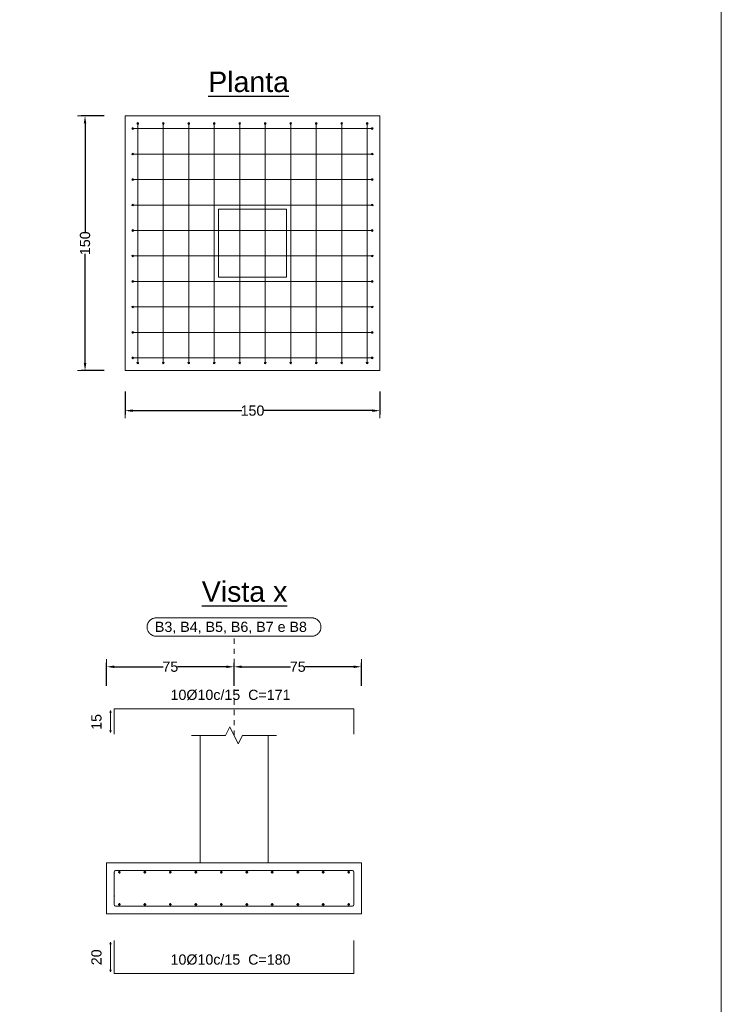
# Model space of a CAD drawing. Header units: millimetres. Extents: x 83 to 471, y -739 to 93.
# Tile 142 of 179: x 181 to 195, y -141 to -122. Entities that reach past the tile are written whole.
import ezdxf

# ---------------------------------------------------------------- set-up
doc = ezdxf.new("R2010")
doc.units = ezdxf.units.MM
doc.linetypes.add('CYPE_PUNTO', pattern=[0.075, 0, -0.075])
for name, color, linetype, lineweight in [('FUN_COTAS', 7, 'Continuous', 0), ('FUN_DES_ARMADURAS', 7, 'Continuous', 0), ('FUN_GEOMETRIA', 7, 'Continuous', 0), ('FUN_TXT_ARMADURAS', 7, 'Continuous', 0), ('PECA_COMPLETA', 7, 'Continuous', 0)]:
    doc.layers.add(name, color=color, linetype=linetype, lineweight=lineweight)
doc.styles.add('Arial', font='arial.ttf')
doc.dimstyles.new('cype_arrow', dxfattribs={"dimtxt": 0.2, "dimasz": 0.15, "dimexe": 0.075, "dimexo": 0.075, "dimgap": 0, "dimtad": 0, "dimdec": 4, "dimzin": 0, "dimdsep": 46, "dimtxsty": 'Arial', "dimcen": 0.09, "dimadec": 0, "dimazin": 0, "dimtfac": 1, "dimtdec": 4, "dimtofl": 0, "dimtmove": 2, "dimatfit": 3, "dimfxl": 1, "dimtolj": 1, "dimtzin": 0, "dimarcsym": 0})

# ---------------------------------------------------------------- blocks, each defined once
blk = doc.blocks.new('*D762')
at = {"layer": 'Defpoints', "color": 0}
for p in [(184.958, -134.617), (182.458, -135.067), (184.958, -135.067)]:
    blk.add_point(p, dxfattribs=at)
at = {"layer": 'FUN_COTAS', "color": 0, "lineweight": -2}
for p, q in [((182.458, -134.992), (182.458, -134.542)), ((182.608, -134.617), (183.565, -134.617)), ((184.808, -134.617), (183.851, -134.617)), ((184.958, -134.992), (184.958, -134.542))]:
    blk.add_line(p, q, dxfattribs=at)
at = {"layer": 'FUN_COTAS', "color": 0}
for points in [[(182.608, -134.592), (182.608, -134.642), (182.458, -134.617)], [(184.808, -134.642), (184.808, -134.592), (184.958, -134.617)]]:
    blk.add_solid(points, dxfattribs=at)
at = {"layer": 'FUN_COTAS', "color": 0, "insert": (183.708, -134.617), "char_height": 0.2, "attachment_point": 5, "style": 'Arial'}
blk.add_mtext('\\A1;75', dxfattribs=at)
blk = doc.blocks.new('*D763')
at = {"layer": 'Defpoints', "color": 0}
for p in [(187.458, -134.617), (184.958, -135.067), (187.458, -135.067)]:
    blk.add_point(p, dxfattribs=at)
at = {"layer": 'FUN_COTAS', "color": 0, "lineweight": -2}
for p, q in [((184.958, -134.992), (184.958, -134.542)), ((185.108, -134.617), (186.065, -134.617)), ((187.308, -134.617), (186.351, -134.617)), ((187.458, -134.992), (187.458, -134.542))]:
    blk.add_line(p, q, dxfattribs=at)
at = {"layer": 'FUN_COTAS', "color": 0}
for points in [[(185.108, -134.592), (185.108, -134.642), (184.958, -134.617)], [(187.308, -134.642), (187.308, -134.592), (187.458, -134.617)]]:
    blk.add_solid(points, dxfattribs=at)
at = {"layer": 'FUN_COTAS', "color": 0, "insert": (186.208, -134.617), "char_height": 0.2, "attachment_point": 5, "style": 'Arial'}
blk.add_mtext('\\A1;75', dxfattribs=at)
blk = doc.blocks.new('*D767')
at = {"layer": 'Defpoints', "color": 0}
for p in [(182.82, -129.142), (187.82, -129.142), (187.82, -129.592)]:
    blk.add_point(p, dxfattribs=at)
at = {"layer": 'FUN_COTAS', "color": 0, "lineweight": -2}
for p, q in [((182.82, -129.217), (182.82, -129.667)), ((187.82, -129.217), (187.82, -129.667)), ((182.97, -129.592), (185.108, -129.592)), ((187.67, -129.592), (185.531, -129.592))]:
    blk.add_line(p, q, dxfattribs=at)
at = {"layer": 'FUN_COTAS', "color": 0}
for points in [[(182.97, -129.567), (182.97, -129.617), (182.82, -129.592)], [(187.67, -129.617), (187.67, -129.567), (187.82, -129.592)]]:
    blk.add_solid(points, dxfattribs=at)
at = {"layer": 'FUN_COTAS', "color": 0, "insert": (185.32, -129.592), "char_height": 0.2, "attachment_point": 5, "style": 'Arial'}
blk.add_mtext('\\A1;150', dxfattribs=at)
blk = doc.blocks.new('*D768')
at = {"layer": 'Defpoints', "color": 0}
for p in [(182.035, -123.807), (182.485, -123.807), (182.485, -128.807)]:
    blk.add_point(p, dxfattribs=at)
at = {"layer": 'FUN_COTAS', "color": 0, "lineweight": -2}
for p, q in [((182.41, -123.807), (181.96, -123.807)), ((182.035, -123.957), (182.035, -126.096)), ((182.035, -128.657), (182.035, -126.518)), ((182.41, -128.807), (181.96, -128.807))]:
    blk.add_line(p, q, dxfattribs=at)
at = {"layer": 'FUN_COTAS', "color": 0}
for points in [[(182.06, -123.957), (182.01, -123.957), (182.035, -123.807)], [(182.01, -128.657), (182.06, -128.657), (182.035, -128.807)]]:
    blk.add_solid(points, dxfattribs=at)
at = {"layer": 'FUN_COTAS', "color": 0, "insert": (182.035, -126.307), "char_height": 0.2, "attachment_point": 5, "rotation": 90, "style": 'Arial'}
blk.add_mtext('\\A1;150', dxfattribs=at)

msp = doc.modelspace()

# ---------------------------------------------------------------- hatches: boundary and pattern name
at = {"layer": 'FUN_DES_ARMADURAS'}
h = msp.add_hatch(color=256, dxfattribs=at)
edge = h.paths.add_edge_path(flags=0)
edge.add_arc((183.06968, -123.95675), 0.00267, 0, 360)
h = msp.add_hatch(color=256, dxfattribs=at)
edge = h.paths.add_edge_path(flags=0)
edge.add_arc((183.06968, -123.95675), 0.00267, 0, 360)
h = msp.add_hatch(color=256, dxfattribs=at)
edge = h.paths.add_edge_path(flags=0)
edge.add_arc((183.56968, -123.95675), 0.00267, 0, 360)
h = msp.add_hatch(color=256, dxfattribs=at)
edge = h.paths.add_edge_path(flags=0)
edge.add_arc((183.56968, -123.95675), 0.00267, 0, 360)
h = msp.add_hatch(color=256, dxfattribs=at)
edge = h.paths.add_edge_path(flags=0)
edge.add_arc((184.06968, -123.95675), 0.00267, 0, 360)
h = msp.add_hatch(color=256, dxfattribs=at)
edge = h.paths.add_edge_path(flags=0)
edge.add_arc((184.06968, -123.95675), 0.00267, 0, 360)
h = msp.add_hatch(color=256, dxfattribs=at)
edge = h.paths.add_edge_path(flags=0)
edge.add_arc((184.56968, -123.95675), 0.00267, 0, 360)
h = msp.add_hatch(color=256, dxfattribs=at)
edge = h.paths.add_edge_path(flags=0)
edge.add_arc((184.56968, -123.95675), 0.00267, 0, 360)
h = msp.add_hatch(color=256, dxfattribs=at)
edge = h.paths.add_edge_path(flags=0)
edge.add_arc((185.06968, -123.95675), 0.00267, 0, 360)
h = msp.add_hatch(color=256, dxfattribs=at)
edge = h.paths.add_edge_path(flags=0)
edge.add_arc((185.06968, -123.95675), 0.00267, 0, 360)
h = msp.add_hatch(color=256, dxfattribs=at)
edge = h.paths.add_edge_path(flags=0)
edge.add_arc((185.56968, -123.95675), 0.00267, 0, 360)
h = msp.add_hatch(color=256, dxfattribs=at)
edge = h.paths.add_edge_path(flags=0)
edge.add_arc((185.56968, -123.95675), 0.00267, 0, 360)
h = msp.add_hatch(color=256, dxfattribs=at)
edge = h.paths.add_edge_path(flags=0)
edge.add_arc((186.06968, -123.95675), 0.00267, 0, 360)
h = msp.add_hatch(color=256, dxfattribs=at)
edge = h.paths.add_edge_path(flags=0)
edge.add_arc((186.06968, -123.95675), 0.00267, 0, 360)
h = msp.add_hatch(color=256, dxfattribs=at)
edge = h.paths.add_edge_path(flags=0)
edge.add_arc((186.56968, -123.95675), 0.00267, 0, 360)
h = msp.add_hatch(color=256, dxfattribs=at)
edge = h.paths.add_edge_path(flags=0)
edge.add_arc((186.56968, -123.95675), 0.00267, 0, 360)
h = msp.add_hatch(color=256, dxfattribs=at)
edge = h.paths.add_edge_path(flags=0)
edge.add_arc((187.06968, -123.95675), 0.00267, 0, 360)
h = msp.add_hatch(color=256, dxfattribs=at)
edge = h.paths.add_edge_path(flags=0)
edge.add_arc((187.06968, -123.95675), 0.00267, 0, 360)
h = msp.add_hatch(color=256, dxfattribs=at)
edge = h.paths.add_edge_path(flags=0)
edge.add_arc((187.56968, -123.95675), 0.00267, 0, 360)
h = msp.add_hatch(color=256, dxfattribs=at)
edge = h.paths.add_edge_path(flags=0)
edge.add_arc((187.56968, -123.95675), 0.00267, 0, 360)
h = msp.add_hatch(color=256, dxfattribs=at)
edge = h.paths.add_edge_path(flags=0)
edge.add_arc((182.96968, -124.05675), 0.00267, 0, 360)
h = msp.add_hatch(color=256, dxfattribs=at)
edge = h.paths.add_edge_path(flags=0)
edge.add_arc((182.96968, -124.05675), 0.00267, 0, 360)
h = msp.add_hatch(color=256, dxfattribs=at)
edge = h.paths.add_edge_path(flags=0)
edge.add_arc((187.66968, -124.05675), 0.00267, 0, 360)
h = msp.add_hatch(color=256, dxfattribs=at)
edge = h.paths.add_edge_path(flags=0)
edge.add_arc((187.66968, -124.05675), 0.00267, 0, 360)
h = msp.add_hatch(color=256, dxfattribs=at)
edge = h.paths.add_edge_path(flags=0)
edge.add_arc((182.96968, -124.55675), 0.00267, 0, 360)
h = msp.add_hatch(color=256, dxfattribs=at)
edge = h.paths.add_edge_path(flags=0)
edge.add_arc((182.96968, -124.55675), 0.00267, 0, 360)
h = msp.add_hatch(color=256, dxfattribs=at)
edge = h.paths.add_edge_path(flags=0)
edge.add_arc((187.66968, -124.55675), 0.00267, 0, 360)
h = msp.add_hatch(color=256, dxfattribs=at)
edge = h.paths.add_edge_path(flags=0)
edge.add_arc((187.66968, -124.55675), 0.00267, 0, 360)
h = msp.add_hatch(color=256, dxfattribs=at)
edge = h.paths.add_edge_path(flags=0)
edge.add_arc((182.96968, -125.05675), 0.00267, 0, 360)
h = msp.add_hatch(color=256, dxfattribs=at)
edge = h.paths.add_edge_path(flags=0)
edge.add_arc((182.96968, -125.05675), 0.00267, 0, 360)
h = msp.add_hatch(color=256, dxfattribs=at)
edge = h.paths.add_edge_path(flags=0)
edge.add_arc((187.66968, -125.05675), 0.00267, 0, 360)
h = msp.add_hatch(color=256, dxfattribs=at)
edge = h.paths.add_edge_path(flags=0)
edge.add_arc((187.66968, -125.05675), 0.00267, 0, 360)
h = msp.add_hatch(color=256, dxfattribs=at)
edge = h.paths.add_edge_path(flags=0)
edge.add_arc((182.96968, -125.55675), 0.00267, 0, 360)
h = msp.add_hatch(color=256, dxfattribs=at)
edge = h.paths.add_edge_path(flags=0)
edge.add_arc((182.96968, -125.55675), 0.00267, 0, 360)
h = msp.add_hatch(color=256, dxfattribs=at)
edge = h.paths.add_edge_path(flags=0)
edge.add_arc((187.66968, -125.55675), 0.00267, 0, 360)
h = msp.add_hatch(color=256, dxfattribs=at)
edge = h.paths.add_edge_path(flags=0)
edge.add_arc((187.66968, -125.55675), 0.00267, 0, 360)
h = msp.add_hatch(color=256, dxfattribs=at)
edge = h.paths.add_edge_path(flags=0)
edge.add_arc((182.96968, -126.05675), 0.00267, 0, 360)
h = msp.add_hatch(color=256, dxfattribs=at)
edge = h.paths.add_edge_path(flags=0)
edge.add_arc((182.96968, -126.05675), 0.00267, 0, 360)
h = msp.add_hatch(color=256, dxfattribs=at)
edge = h.paths.add_edge_path(flags=0)
edge.add_arc((187.66968, -126.05675), 0.00267, 0, 360)
h = msp.add_hatch(color=256, dxfattribs=at)
edge = h.paths.add_edge_path(flags=0)
edge.add_arc((187.66968, -126.05675), 0.00267, 0, 360)
h = msp.add_hatch(color=256, dxfattribs=at)
edge = h.paths.add_edge_path(flags=0)
edge.add_arc((182.96968, -126.55675), 0.00267, 0, 360)
h = msp.add_hatch(color=256, dxfattribs=at)
edge = h.paths.add_edge_path(flags=0)
edge.add_arc((182.96968, -126.55675), 0.00267, 0, 360)
h = msp.add_hatch(color=256, dxfattribs=at)
edge = h.paths.add_edge_path(flags=0)
edge.add_arc((187.66968, -126.55675), 0.00267, 0, 360)
h = msp.add_hatch(color=256, dxfattribs=at)
edge = h.paths.add_edge_path(flags=0)
edge.add_arc((187.66968, -126.55675), 0.00267, 0, 360)
h = msp.add_hatch(color=256, dxfattribs=at)
edge = h.paths.add_edge_path(flags=0)
edge.add_arc((182.96968, -127.05675), 0.00267, 0, 360)
h = msp.add_hatch(color=256, dxfattribs=at)
edge = h.paths.add_edge_path(flags=0)
edge.add_arc((182.96968, -127.05675), 0.00267, 0, 360)
h = msp.add_hatch(color=256, dxfattribs=at)
edge = h.paths.add_edge_path(flags=0)
edge.add_arc((187.66968, -127.05675), 0.00267, 0, 360)
h = msp.add_hatch(color=256, dxfattribs=at)
edge = h.paths.add_edge_path(flags=0)
edge.add_arc((187.66968, -127.05675), 0.00267, 0, 360)
h = msp.add_hatch(color=256, dxfattribs=at)
edge = h.paths.add_edge_path(flags=0)
edge.add_arc((182.96968, -127.55675), 0.00267, 0, 360)
h = msp.add_hatch(color=256, dxfattribs=at)
edge = h.paths.add_edge_path(flags=0)
edge.add_arc((182.96968, -127.55675), 0.00267, 0, 360)
h = msp.add_hatch(color=256, dxfattribs=at)
edge = h.paths.add_edge_path(flags=0)
edge.add_arc((187.66968, -127.55675), 0.00267, 0, 360)
h = msp.add_hatch(color=256, dxfattribs=at)
edge = h.paths.add_edge_path(flags=0)
edge.add_arc((187.66968, -127.55675), 0.00267, 0, 360)
h = msp.add_hatch(color=256, dxfattribs=at)
edge = h.paths.add_edge_path(flags=0)
edge.add_arc((182.96968, -128.05675), 0.00267, 0, 360)
h = msp.add_hatch(color=256, dxfattribs=at)
edge = h.paths.add_edge_path(flags=0)
edge.add_arc((182.96968, -128.05675), 0.00267, 0, 360)
h = msp.add_hatch(color=256, dxfattribs=at)
edge = h.paths.add_edge_path(flags=0)
edge.add_arc((187.66968, -128.05675), 0.00267, 0, 360)
h = msp.add_hatch(color=256, dxfattribs=at)
edge = h.paths.add_edge_path(flags=0)
edge.add_arc((187.66968, -128.05675), 0.00267, 0, 360)
h = msp.add_hatch(color=256, dxfattribs=at)
edge = h.paths.add_edge_path(flags=0)
edge.add_arc((182.96968, -128.55675), 0.00267, 0, 360)
h = msp.add_hatch(color=256, dxfattribs=at)
edge = h.paths.add_edge_path(flags=0)
edge.add_arc((182.96968, -128.55675), 0.00267, 0, 360)
h = msp.add_hatch(color=256, dxfattribs=at)
edge = h.paths.add_edge_path(flags=0)
edge.add_arc((183.06968, -128.65675), 0.00267, 0, 360)
h = msp.add_hatch(color=256, dxfattribs=at)
edge = h.paths.add_edge_path(flags=0)
edge.add_arc((183.06968, -128.65675), 0.00267, 0, 360)
h = msp.add_hatch(color=256, dxfattribs=at)
edge = h.paths.add_edge_path(flags=0)
edge.add_arc((183.56968, -128.65675), 0.00267, 0, 360)
h = msp.add_hatch(color=256, dxfattribs=at)
edge = h.paths.add_edge_path(flags=0)
edge.add_arc((183.56968, -128.65675), 0.00267, 0, 360)
h = msp.add_hatch(color=256, dxfattribs=at)
edge = h.paths.add_edge_path(flags=0)
edge.add_arc((184.06968, -128.65675), 0.00267, 0, 360)
h = msp.add_hatch(color=256, dxfattribs=at)
edge = h.paths.add_edge_path(flags=0)
edge.add_arc((184.06968, -128.65675), 0.00267, 0, 360)
h = msp.add_hatch(color=256, dxfattribs=at)
edge = h.paths.add_edge_path(flags=0)
edge.add_arc((184.56968, -128.65675), 0.00267, 0, 360)
h = msp.add_hatch(color=256, dxfattribs=at)
edge = h.paths.add_edge_path(flags=0)
edge.add_arc((184.56968, -128.65675), 0.00267, 0, 360)
h = msp.add_hatch(color=256, dxfattribs=at)
edge = h.paths.add_edge_path(flags=0)
edge.add_arc((185.06968, -128.65675), 0.00267, 0, 360)
h = msp.add_hatch(color=256, dxfattribs=at)
edge = h.paths.add_edge_path(flags=0)
edge.add_arc((185.06968, -128.65675), 0.00267, 0, 360)
h = msp.add_hatch(color=256, dxfattribs=at)
edge = h.paths.add_edge_path(flags=0)
edge.add_arc((185.56968, -128.65675), 0.00267, 0, 360)
h = msp.add_hatch(color=256, dxfattribs=at)
edge = h.paths.add_edge_path(flags=0)
edge.add_arc((185.56968, -128.65675), 0.00267, 0, 360)
h = msp.add_hatch(color=256, dxfattribs=at)
edge = h.paths.add_edge_path(flags=0)
edge.add_arc((186.06968, -128.65675), 0.00267, 0, 360)
h = msp.add_hatch(color=256, dxfattribs=at)
edge = h.paths.add_edge_path(flags=0)
edge.add_arc((186.06968, -128.65675), 0.00267, 0, 360)
h = msp.add_hatch(color=256, dxfattribs=at)
edge = h.paths.add_edge_path(flags=0)
edge.add_arc((186.56968, -128.65675), 0.00267, 0, 360)
h = msp.add_hatch(color=256, dxfattribs=at)
edge = h.paths.add_edge_path(flags=0)
edge.add_arc((186.56968, -128.65675), 0.00267, 0, 360)
h = msp.add_hatch(color=256, dxfattribs=at)
edge = h.paths.add_edge_path(flags=0)
edge.add_arc((187.06968, -128.65675), 0.00267, 0, 360)
h = msp.add_hatch(color=256, dxfattribs=at)
edge = h.paths.add_edge_path(flags=0)
edge.add_arc((187.06968, -128.65675), 0.00267, 0, 360)
h = msp.add_hatch(color=256, dxfattribs=at)
edge = h.paths.add_edge_path(flags=0)
edge.add_arc((187.56968, -128.65675), 0.00267, 0, 360)
h = msp.add_hatch(color=256, dxfattribs=at)
edge = h.paths.add_edge_path(flags=0)
edge.add_arc((187.56968, -128.65675), 0.00267, 0, 360)
h = msp.add_hatch(color=256, dxfattribs=at)
edge = h.paths.add_edge_path(flags=0)
edge.add_arc((187.66968, -128.55675), 0.00267, 0, 360)
h = msp.add_hatch(color=256, dxfattribs=at)
edge = h.paths.add_edge_path(flags=0)
edge.add_arc((187.66968, -128.55675), 0.00267, 0, 360)
h = msp.add_hatch(color=256, dxfattribs=at)
edge = h.paths.add_edge_path(flags=0)
edge.add_arc((182.6079, -138.66416), 0.00267, 0, 360)
h = msp.add_hatch(color=256, dxfattribs=at)
edge = h.paths.add_edge_path(flags=0)
edge.add_arc((187.3079, -138.66416), 0.00267, 0, 360)
h = msp.add_hatch(color=256, dxfattribs=at)
edge = h.paths.add_edge_path(flags=0)
edge.add_arc((182.6079, -139.11416), 0.00267, 0, 360)
h = msp.add_hatch(color=256, dxfattribs=at)
edge = h.paths.add_edge_path(flags=0)
edge.add_arc((187.3079, -139.11416), 0.00267, 0, 360)

# ---------------------------------------------------------------- linework, layer by layer
at = {"layer": 'FUN_COTAS'}
for p, q in [((181.88468, -123.80675), (182.18468, -123.80675)), ((181.88468, -128.80675), (182.18468, -128.80675)), ((182.81968, -129.74175), (182.81968, -129.44175)), ((187.81968, -129.74175), (187.81968, -129.44175)), ((182.4579, -134.76749), (182.4579, -134.46749)), ((184.9579, -134.76749), (184.9579, -134.46749)), ((184.9579, -134.76749), (184.9579, -134.46749)), ((187.4579, -134.76749), (187.4579, -134.46749))]:
    msp.add_line(p, q, dxfattribs=at)
at = {"layer": 'FUN_COTAS', "linetype": 'CYPE_PUNTO'}
msp.add_line((184.9579, -135.96416), (184.9579, -134.01749), dxfattribs=at)
at = {"layer": 'FUN_COTAS'}
msp.add_lwpolyline([(186.48417, -133.65749), (186.4962, -133.65789), (186.50816, -133.6591), (186.52003, -133.6611), (186.53173, -133.66389), (186.54322, -133.66745), (186.55444, -133.67178), (186.56535, -133.67684), (186.5759, -133.68262), (186.58604, -133.68909), (186.59573, -133.69623), (186.60491, -133.704), (186.61356, -133.71236), (186.62163, -133.72128), (186.62909, -133.73072), (186.63589, -133.74064), (186.64202, -133.75099), (186.64745, -133.76172), (186.65215, -133.7728), (186.65609, -133.78416), (186.65927, -133.79577), (186.66167, -133.80755), (186.66327, -133.81948), (186.66407, -133.83148), (186.66407, -133.84351), (186.66327, -133.85551), (186.66167, -133.86743), (186.65927, -133.87922), (186.65609, -133.89082), (186.65215, -133.90219), (186.64745, -133.91326), (186.64202, -133.924), (186.63589, -133.93435), (186.62909, -133.94427), (186.62163, -133.95371), (186.61356, -133.96263), (186.60491, -133.97099), (186.59573, -133.97876), (186.58604, -133.98589), (186.5759, -133.99237), (186.56535, -133.99815), (186.55444, -134.00321), (186.54322, -134.00753), (186.53173, -134.0111), (186.52003, -134.01389), (186.50816, -134.01589), (186.4962, -134.01709), (186.48417, -134.01749), (183.43163, -134.01749), (183.41961, -134.01709), (183.40764, -134.01589), (183.39578, -134.01389), (183.38408, -134.0111), (183.37259, -134.00753), (183.36136, -134.00321), (183.35045, -133.99815), (183.3399, -133.99237), (183.32976, -133.98589), (183.32008, -133.97876), (183.31089, -133.97099), (183.30224, -133.96263), (183.29418, -133.95371), (183.28672, -133.94427), (183.27991, -133.93435), (183.27378, -133.924), (183.26836, -133.91326), (183.26366, -133.90219), (183.25971, -133.89082), (183.25654, -133.87922), (183.25414, -133.86743), (183.25254, -133.85551), (183.25173, -133.84351), (183.25173, -133.83148), (183.25254, -133.81948), (183.25414, -133.80755), (183.25654, -133.79577), (183.25971, -133.78416), (183.26366, -133.7728), (183.26836, -133.76172), (183.27378, -133.75099), (183.27991, -133.74064), (183.28672, -133.73072), (183.29418, -133.72128), (183.30224, -133.71236), (183.31089, -133.704), (183.32008, -133.69623), (183.32976, -133.68909), (183.3399, -133.68262), (183.35045, -133.67684), (183.36136, -133.67178), (183.37259, -133.66745), (183.38408, -133.66389), (183.39578, -133.6611), (183.40764, -133.6591), (183.41961, -133.65789), (183.43163, -133.65749), (186.48417, -133.65749)], close=True, dxfattribs=at)
at = {"layer": 'FUN_DES_ARMADURAS'}
for p, q in [((182.6829, -138.64749), (182.7329, -138.64749)), ((182.7079, -138.67249), (182.7079, -138.62249)), ((183.1829, -138.64749), (183.2329, -138.64749)), ((183.2079, -138.67249), (183.2079, -138.62249)), ((183.6829, -138.64749), (183.7329, -138.64749)), ((183.7079, -138.67249), (183.7079, -138.62249)), ((184.1829, -138.64749), (184.2329, -138.64749)), ((184.2079, -138.67249), (184.2079, -138.62249)), ((184.6829, -138.64749), (184.7329, -138.64749)), ((184.7079, -138.67249), (184.7079, -138.62249)), ((185.1829, -138.64749), (185.2329, -138.64749)), ((185.2079, -138.67249), (185.2079, -138.62249)), ((185.6829, -138.64749), (185.7329, -138.64749)), ((185.7079, -138.67249), (185.7079, -138.62249)), ((186.1829, -138.64749), (186.2329, -138.64749)), ((186.2079, -138.67249), (186.2079, -138.62249)), ((186.6829, -138.64749), (186.7329, -138.64749)), ((186.7079, -138.67249), (186.7079, -138.62249)), ((187.1829, -138.64749), (187.2329, -138.64749)), ((187.2079, -138.67249), (187.2079, -138.62249)), ((182.6829, -139.28083), (182.7329, -139.28083)), ((182.7079, -139.30583), (182.7079, -139.25583)), ((183.1829, -139.28083), (183.2329, -139.28083)), ((183.2079, -139.30583), (183.2079, -139.25583)), ((183.6829, -139.28083), (183.7329, -139.28083)), ((183.7079, -139.30583), (183.7079, -139.25583)), ((184.1829, -139.28083), (184.2329, -139.28083)), ((184.2079, -139.30583), (184.2079, -139.25583)), ((184.6829, -139.28083), (184.7329, -139.28083)), ((184.7079, -139.30583), (184.7079, -139.25583)), ((185.1829, -139.28083), (185.2329, -139.28083)), ((185.2079, -139.30583), (185.2079, -139.25583)), ((185.6829, -139.28083), (185.7329, -139.28083)), ((185.7079, -139.30583), (185.7079, -139.25583)), ((186.1829, -139.28083), (186.2329, -139.28083)), ((186.2079, -139.30583), (186.2079, -139.25583)), ((186.6829, -139.28083), (186.7329, -139.28083)), ((186.7079, -139.30583), (186.7079, -139.25583)), ((187.1829, -139.28083), (187.2329, -139.28083)), ((187.2079, -139.30583), (187.2079, -139.25583))]:
    msp.add_line(p, q, dxfattribs=at)
for points in [[(183.06968, -128.65675), (183.06968, -128.65311), (183.06968, -128.64317), (183.06968, -128.62959), (183.06968, -123.98392), (183.06968, -123.97034), (183.06968, -123.96039), (183.06968, -123.95675)], [(183.06968, -128.65675), (183.06968, -128.65311), (183.06968, -128.64317), (183.06968, -128.62959), (183.06968, -123.98392), (183.06968, -123.97034), (183.06968, -123.96039), (183.06968, -123.95675)], [(183.56968, -128.65675), (183.56968, -128.65311), (183.56968, -128.64317), (183.56968, -128.62959), (183.56968, -123.98392), (183.56968, -123.97034), (183.56968, -123.96039), (183.56968, -123.95675)], [(183.56968, -128.65675), (183.56968, -128.65311), (183.56968, -128.64317), (183.56968, -128.62959), (183.56968, -123.98392), (183.56968, -123.97034), (183.56968, -123.96039), (183.56968, -123.95675)], [(184.06968, -128.65675), (184.06968, -128.65311), (184.06968, -128.64317), (184.06968, -128.62959), (184.06968, -123.98392), (184.06968, -123.97034), (184.06968, -123.96039), (184.06968, -123.95675)], [(184.06968, -128.65675), (184.06968, -128.65311), (184.06968, -128.64317), (184.06968, -128.62959), (184.06968, -123.98392), (184.06968, -123.97034), (184.06968, -123.96039), (184.06968, -123.95675)], [(184.56968, -128.65675), (184.56968, -128.65311), (184.56968, -128.64317), (184.56968, -128.62959), (184.56968, -123.98392), (184.56968, -123.97034), (184.56968, -123.96039), (184.56968, -123.95675)], [(184.56968, -128.65675), (184.56968, -128.65311), (184.56968, -128.64317), (184.56968, -128.62959), (184.56968, -123.98392), (184.56968, -123.97034), (184.56968, -123.96039), (184.56968, -123.95675)], [(185.06968, -128.65675), (185.06968, -128.65311), (185.06968, -128.64317), (185.06968, -128.62959), (185.06968, -123.98392), (185.06968, -123.97034), (185.06968, -123.96039), (185.06968, -123.95675)], [(185.06968, -128.65675), (185.06968, -128.65311), (185.06968, -128.64317), (185.06968, -128.62959), (185.06968, -123.98392), (185.06968, -123.97034), (185.06968, -123.96039), (185.06968, -123.95675)], [(185.56968, -128.65675), (185.56968, -128.65311), (185.56968, -128.64317), (185.56968, -128.62959), (185.56968, -123.98392), (185.56968, -123.97034), (185.56968, -123.96039), (185.56968, -123.95675)], [(185.56968, -128.65675), (185.56968, -128.65311), (185.56968, -128.64317), (185.56968, -128.62959), (185.56968, -123.98392), (185.56968, -123.97034), (185.56968, -123.96039), (185.56968, -123.95675)], [(186.06968, -128.65675), (186.06968, -128.65311), (186.06968, -128.64317), (186.06968, -128.62959), (186.06968, -123.98392), (186.06968, -123.97034), (186.06968, -123.96039), (186.06968, -123.95675)], [(186.06968, -128.65675), (186.06968, -128.65311), (186.06968, -128.64317), (186.06968, -128.62959), (186.06968, -123.98392), (186.06968, -123.97034), (186.06968, -123.96039), (186.06968, -123.95675)], [(186.56968, -128.65675), (186.56968, -128.65311), (186.56968, -128.64317), (186.56968, -128.62959), (186.56968, -123.98392), (186.56968, -123.97034), (186.56968, -123.96039), (186.56968, -123.95675)], [(186.56968, -128.65675), (186.56968, -128.65311), (186.56968, -128.64317), (186.56968, -128.62959), (186.56968, -123.98392), (186.56968, -123.97034), (186.56968, -123.96039), (186.56968, -123.95675)], [(187.06968, -128.65675), (187.06968, -128.65311), (187.06968, -128.64317), (187.06968, -128.62959), (187.06968, -123.98392), (187.06968, -123.97034), (187.06968, -123.96039), (187.06968, -123.95675)], [(187.06968, -128.65675), (187.06968, -128.65311), (187.06968, -128.64317), (187.06968, -128.62959), (187.06968, -123.98392), (187.06968, -123.97034), (187.06968, -123.96039), (187.06968, -123.95675)], [(187.56968, -128.65675), (187.56968, -128.65311), (187.56968, -128.64317), (187.56968, -128.62959), (187.56968, -123.98392), (187.56968, -123.97034), (187.56968, -123.96039), (187.56968, -123.95675)], [(187.56968, -128.65675), (187.56968, -128.65311), (187.56968, -128.64317), (187.56968, -128.62959), (187.56968, -123.98392), (187.56968, -123.97034), (187.56968, -123.96039), (187.56968, -123.95675)], [(182.96968, -124.05675), (182.97332, -124.05675), (182.98326, -124.05675), (182.99685, -124.05675), (187.64251, -124.05675), (187.6561, -124.05675), (187.66604, -124.05675), (187.66968, -124.05675)], [(182.96968, -124.05675), (182.97332, -124.05675), (182.98326, -124.05675), (182.99685, -124.05675), (187.64251, -124.05675), (187.6561, -124.05675), (187.66604, -124.05675), (187.66968, -124.05675)], [(182.96968, -124.55675), (182.97332, -124.55675), (182.98326, -124.55675), (182.99685, -124.55675), (187.64251, -124.55675), (187.6561, -124.55675), (187.66604, -124.55675), (187.66968, -124.55675)], [(182.96968, -124.55675), (182.97332, -124.55675), (182.98326, -124.55675), (182.99685, -124.55675), (187.64251, -124.55675), (187.6561, -124.55675), (187.66604, -124.55675), (187.66968, -124.55675)], [(182.96968, -125.05675), (182.97332, -125.05675), (182.98326, -125.05675), (182.99685, -125.05675), (187.64251, -125.05675), (187.6561, -125.05675), (187.66604, -125.05675), (187.66968, -125.05675)], [(182.96968, -125.05675), (182.97332, -125.05675), (182.98326, -125.05675), (182.99685, -125.05675), (187.64251, -125.05675), (187.6561, -125.05675), (187.66604, -125.05675), (187.66968, -125.05675)], [(182.96968, -125.55675), (182.97332, -125.55675), (182.98326, -125.55675), (182.99685, -125.55675), (187.64251, -125.55675), (187.6561, -125.55675), (187.66604, -125.55675), (187.66968, -125.55675)], [(182.96968, -125.55675), (182.97332, -125.55675), (182.98326, -125.55675), (182.99685, -125.55675), (187.64251, -125.55675), (187.6561, -125.55675), (187.66604, -125.55675), (187.66968, -125.55675)], [(182.96968, -126.05675), (182.97332, -126.05675), (182.98326, -126.05675), (182.99685, -126.05675), (187.64251, -126.05675), (187.6561, -126.05675), (187.66604, -126.05675), (187.66968, -126.05675)], [(182.96968, -126.05675), (182.97332, -126.05675), (182.98326, -126.05675), (182.99685, -126.05675), (187.64251, -126.05675), (187.6561, -126.05675), (187.66604, -126.05675), (187.66968, -126.05675)], [(182.96968, -126.55675), (182.97332, -126.55675), (182.98326, -126.55675), (182.99685, -126.55675), (187.64251, -126.55675), (187.6561, -126.55675), (187.66604, -126.55675), (187.66968, -126.55675)], [(182.96968, -126.55675), (182.97332, -126.55675), (182.98326, -126.55675), (182.99685, -126.55675), (187.64251, -126.55675), (187.6561, -126.55675), (187.66604, -126.55675), (187.66968, -126.55675)], [(182.96968, -127.05675), (182.97332, -127.05675), (182.98326, -127.05675), (182.99685, -127.05675), (187.64251, -127.05675), (187.6561, -127.05675), (187.66604, -127.05675), (187.66968, -127.05675)], [(182.96968, -127.05675), (182.97332, -127.05675), (182.98326, -127.05675), (182.99685, -127.05675), (187.64251, -127.05675), (187.6561, -127.05675), (187.66604, -127.05675), (187.66968, -127.05675)], [(182.96968, -127.55675), (182.97332, -127.55675), (182.98326, -127.55675), (182.99685, -127.55675), (187.64251, -127.55675), (187.6561, -127.55675), (187.66604, -127.55675), (187.66968, -127.55675)], [(182.96968, -127.55675), (182.97332, -127.55675), (182.98326, -127.55675), (182.99685, -127.55675), (187.64251, -127.55675), (187.6561, -127.55675), (187.66604, -127.55675), (187.66968, -127.55675)], [(182.96968, -128.05675), (182.97332, -128.05675), (182.98326, -128.05675), (182.99685, -128.05675), (187.64251, -128.05675), (187.6561, -128.05675), (187.66604, -128.05675), (187.66968, -128.05675)], [(182.96968, -128.05675), (182.97332, -128.05675), (182.98326, -128.05675), (182.99685, -128.05675), (187.64251, -128.05675), (187.6561, -128.05675), (187.66604, -128.05675), (187.66968, -128.05675)], [(182.96968, -128.55675), (182.97332, -128.55675), (182.98326, -128.55675), (182.99685, -128.55675), (187.64251, -128.55675), (187.6561, -128.55675), (187.66604, -128.55675), (187.66968, -128.55675)], [(182.96968, -128.55675), (182.97332, -128.55675), (182.98326, -128.55675), (182.99685, -128.55675), (187.64251, -128.55675), (187.6561, -128.55675), (187.66604, -128.55675), (187.66968, -128.55675)], [(182.6079, -135.94249), (182.6079, -135.44249), (187.3079, -135.44249), (187.3079, -135.94249)], [(182.6079, -139.11416), (182.6079, -138.64133), (182.61154, -138.62774), (182.62149, -138.6178), (182.63507, -138.61416), (187.28074, -138.61416), (187.29432, -138.6178), (187.30426, -138.62774), (187.3079, -138.64133), (187.3079, -139.11416)], [(182.6079, -138.66416), (182.6079, -139.28699), (182.61154, -139.30058), (182.62149, -139.31052), (182.63507, -139.31416), (187.28074, -139.31416), (187.29432, -139.31052), (187.30426, -139.30058), (187.3079, -139.28699), (187.3079, -138.66416)], [(182.6079, -139.98583), (182.6079, -140.63583), (187.3079, -140.63583), (187.3079, -139.98583)]]:
    msp.add_lwpolyline(points, dxfattribs=at)
for centre, radius in [((183.06968, -123.95675), 0.01667), ((183.06968, -123.95675), 0.01667), ((183.06968, -123.95675), 0.00267), ((183.06968, -123.95675), 0.00267), ((183.56968, -123.95675), 0.01667), ((183.56968, -123.95675), 0.01667), ((183.56968, -123.95675), 0.00267), ((183.56968, -123.95675), 0.00267), ((184.06968, -123.95675), 0.01667), ((184.06968, -123.95675), 0.01667), ((184.06968, -123.95675), 0.00267), ((184.06968, -123.95675), 0.00267), ((184.56968, -123.95675), 0.01667), ((184.56968, -123.95675), 0.01667), ((184.56968, -123.95675), 0.00267), ((184.56968, -123.95675), 0.00267), ((185.06968, -123.95675), 0.01667), ((185.06968, -123.95675), 0.01667), ((185.06968, -123.95675), 0.00267), ((185.06968, -123.95675), 0.00267), ((185.56968, -123.95675), 0.01667), ((185.56968, -123.95675), 0.01667), ((185.56968, -123.95675), 0.00267), ((185.56968, -123.95675), 0.00267), ((186.06968, -123.95675), 0.01667), ((186.06968, -123.95675), 0.01667), ((186.06968, -123.95675), 0.00267), ((186.06968, -123.95675), 0.00267), ((186.56968, -123.95675), 0.01667), ((186.56968, -123.95675), 0.01667), ((186.56968, -123.95675), 0.00267), ((186.56968, -123.95675), 0.00267), ((187.06968, -123.95675), 0.01667), ((187.06968, -123.95675), 0.01667), ((187.06968, -123.95675), 0.00267), ((187.06968, -123.95675), 0.00267), ((187.56968, -123.95675), 0.01667), ((187.56968, -123.95675), 0.01667), ((187.56968, -123.95675), 0.00267), ((187.56968, -123.95675), 0.00267), ((182.96968, -124.05675), 0.01667), ((182.96968, -124.05675), 0.01667), ((182.96968, -124.05675), 0.00267), ((182.96968, -124.05675), 0.00267), ((187.66968, -124.05675), 0.01667), ((187.66968, -124.05675), 0.01667), ((187.66968, -124.05675), 0.00267), ((187.66968, -124.05675), 0.00267), ((182.96968, -124.55675), 0.01667), ((182.96968, -124.55675), 0.01667), ((182.96968, -124.55675), 0.00267), ((182.96968, -124.55675), 0.00267), ((187.66968, -124.55675), 0.01667), ((187.66968, -124.55675), 0.01667), ((187.66968, -124.55675), 0.00267), ((187.66968, -124.55675), 0.00267), ((182.96968, -125.05675), 0.01667), ((182.96968, -125.05675), 0.01667), ((182.96968, -125.05675), 0.00267), ((182.96968, -125.05675), 0.00267), ((187.66968, -125.05675), 0.01667), ((187.66968, -125.05675), 0.01667), ((187.66968, -125.05675), 0.00267), ((187.66968, -125.05675), 0.00267), ((182.96968, -125.55675), 0.01667), ((182.96968, -125.55675), 0.01667), ((182.96968, -125.55675), 0.00267), ((182.96968, -125.55675), 0.00267), ((187.66968, -125.55675), 0.01667), ((187.66968, -125.55675), 0.01667), ((187.66968, -125.55675), 0.00267), ((187.66968, -125.55675), 0.00267), ((182.96968, -126.05675), 0.01667), ((182.96968, -126.05675), 0.01667), ((182.96968, -126.05675), 0.00267), ((182.96968, -126.05675), 0.00267), ((187.66968, -126.05675), 0.01667), ((187.66968, -126.05675), 0.01667), ((187.66968, -126.05675), 0.00267), ((187.66968, -126.05675), 0.00267), ((182.96968, -126.55675), 0.01667), ((182.96968, -126.55675), 0.01667), ((182.96968, -126.55675), 0.00267), ((182.96968, -126.55675), 0.00267), ((187.66968, -126.55675), 0.01667), ((187.66968, -126.55675), 0.01667), ((187.66968, -126.55675), 0.00267), ((187.66968, -126.55675), 0.00267), ((182.96968, -127.05675), 0.01667), ((182.96968, -127.05675), 0.01667), ((182.96968, -127.05675), 0.00267), ((182.96968, -127.05675), 0.00267), ((187.66968, -127.05675), 0.01667), ((187.66968, -127.05675), 0.01667), ((187.66968, -127.05675), 0.00267), ((187.66968, -127.05675), 0.00267), ((182.96968, -127.55675), 0.01667), ((182.96968, -127.55675), 0.01667), ((182.96968, -127.55675), 0.00267), ((182.96968, -127.55675), 0.00267), ((187.66968, -127.55675), 0.01667), ((187.66968, -127.55675), 0.01667), ((187.66968, -127.55675), 0.00267), ((187.66968, -127.55675), 0.00267), ((182.96968, -128.05675), 0.01667), ((182.96968, -128.05675), 0.01667), ((182.96968, -128.05675), 0.00267), ((182.96968, -128.05675), 0.00267), ((187.66968, -128.05675), 0.01667), ((187.66968, -128.05675), 0.01667), ((187.66968, -128.05675), 0.00267), ((187.66968, -128.05675), 0.00267), ((182.96968, -128.55675), 0.01667), ((182.96968, -128.55675), 0.01667), ((182.96968, -128.55675), 0.00267), ((182.96968, -128.55675), 0.00267), ((183.06968, -128.65675), 0.01667), ((183.06968, -128.65675), 0.01667), ((183.06968, -128.65675), 0.00267), ((183.06968, -128.65675), 0.00267), ((183.56968, -128.65675), 0.01667), ((183.56968, -128.65675), 0.01667), ((183.56968, -128.65675), 0.00267), ((183.56968, -128.65675), 0.00267), ((184.06968, -128.65675), 0.01667), ((184.06968, -128.65675), 0.01667), ((184.06968, -128.65675), 0.00267), ((184.06968, -128.65675), 0.00267), ((184.56968, -128.65675), 0.01667), ((184.56968, -128.65675), 0.01667), ((184.56968, -128.65675), 0.00267), ((184.56968, -128.65675), 0.00267), ((185.06968, -128.65675), 0.01667), ((185.06968, -128.65675), 0.01667), ((185.06968, -128.65675), 0.00267), ((185.06968, -128.65675), 0.00267), ((185.56968, -128.65675), 0.01667), ((185.56968, -128.65675), 0.01667), ((185.56968, -128.65675), 0.00267), ((185.56968, -128.65675), 0.00267), ((186.06968, -128.65675), 0.01667), ((186.06968, -128.65675), 0.01667), ((186.06968, -128.65675), 0.00267), ((186.06968, -128.65675), 0.00267), ((186.56968, -128.65675), 0.01667), ((186.56968, -128.65675), 0.01667), ((186.56968, -128.65675), 0.00267), ((186.56968, -128.65675), 0.00267), ((187.06968, -128.65675), 0.01667), ((187.06968, -128.65675), 0.01667), ((187.06968, -128.65675), 0.00267), ((187.06968, -128.65675), 0.00267), ((187.56968, -128.65675), 0.01667), ((187.56968, -128.65675), 0.01667), ((187.56968, -128.65675), 0.00267), ((187.56968, -128.65675), 0.00267), ((187.66968, -128.55675), 0.01667), ((187.66968, -128.55675), 0.01667), ((187.66968, -128.55675), 0.00267), ((187.66968, -128.55675), 0.00267), ((182.6079, -138.66416), 0.00267), ((182.7079, -138.64749), 0.01667), ((183.2079, -138.64749), 0.01667), ((183.7079, -138.64749), 0.01667), ((184.2079, -138.64749), 0.01667), ((184.7079, -138.64749), 0.01667), ((185.2079, -138.64749), 0.01667), ((185.7079, -138.64749), 0.01667), ((186.2079, -138.64749), 0.01667), ((186.7079, -138.64749), 0.01667), ((187.2079, -138.64749), 0.01667), ((187.3079, -138.66416), 0.00267), ((182.6079, -139.11416), 0.00267), ((182.7079, -139.28083), 0.01667), ((183.2079, -139.28083), 0.01667), ((183.7079, -139.28083), 0.01667), ((184.2079, -139.28083), 0.01667), ((184.7079, -139.28083), 0.01667), ((185.2079, -139.28083), 0.01667), ((185.7079, -139.28083), 0.01667), ((186.2079, -139.28083), 0.01667), ((186.7079, -139.28083), 0.01667), ((187.2079, -139.28083), 0.01667), ((187.3079, -139.11416), 0.00267)]:
    msp.add_circle(centre, radius, dxfattribs=at)
at = {"layer": 'FUN_GEOMETRIA'}
for p, q in [((184.29124, -135.96416), (184.29124, -138.46416)), ((185.62457, -138.46416), (185.62457, -135.96416)), ((182.4579, -138.46416), (187.4579, -138.46416)), ((182.4579, -138.46416), (182.4579, -139.46416)), ((185.62457, -138.46416), (184.29124, -138.46416)), ((187.4579, -139.46416), (187.4579, -138.46416)), ((187.4579, -139.46416), (182.4579, -139.46416))]:
    msp.add_line(p, q, dxfattribs=at)
for points in [[(182.81968, -128.80675), (187.81968, -128.80675), (187.81968, -123.80675), (182.81968, -123.80675), (182.81968, -128.80675)], [(184.65301, -126.97342), (185.98635, -126.97342), (185.98635, -125.64009), (184.65301, -125.64009), (184.65301, -126.97342)]]:
    msp.add_lwpolyline(points, close=True, dxfattribs=at)
msp.add_lwpolyline([(184.12457, -135.96416), (184.79124, -135.96416), (184.87457, -135.79749), (185.04124, -136.13083), (185.12457, -135.96416), (185.79124, -135.96416)], dxfattribs=at)
at = {"layer": 'FUN_TXT_ARMADURAS'}
for p, q in [((182.5204, -135.51616), (182.5329, -135.47616)), ((182.5454, -135.51616), (182.5329, -135.47616)), ((182.5329, -135.90883), (182.5329, -135.47616)), ((182.5204, -135.86883), (182.5329, -135.90883)), ((182.5454, -135.86883), (182.5329, -135.90883)), ((182.5204, -140.05949), (182.5329, -140.01949)), ((182.5454, -140.05949), (182.5329, -140.01949)), ((182.5329, -140.01949), (182.5329, -140.60216)), ((182.5204, -140.56216), (182.5329, -140.60216)), ((182.5454, -140.56216), (182.5329, -140.60216))]:
    msp.add_line(p, q, dxfattribs=at)
at = {"layer": 'PECA_COMPLETA'}
msp.add_lwpolyline([(194.51797, -175.3584), (131.4287, -175.3584), (131.4287, -94.01822), (194.51797, -94.01822)], close=True, dxfattribs=at)

# ---------------------------------------------------------------- texts
at = {"char_height": 0.4, "width": 2.27332, "attachment_point": 7, "line_spacing_factor": 0.798, "style": 'Arial'}
for s, insert in [('{\\LPlanta}', (184.45178, -123.34556)), ('{\\LVista x}', (184.32589, -133.34795))]:
    msp.add_mtext(s, dxfattribs=dict(at, insert=insert))
at = {"layer": 'FUN_COTAS', "style": 'Arial'}
msp.add_text('B3, B4, B5, B6, B7 e B8', height=0.2, dxfattribs=at).set_placement((183.40565, -133.93325))
at = {"layer": 'FUN_TXT_ARMADURAS', "style": 'Arial'}
for s, p in [('10%%c10c/15  C=171', (183.7129, -135.26749)), ('10%%c10c/15  C=180', (183.7129, -140.46083))]:
    msp.add_text(s, height=0.2, dxfattribs=at).set_placement(p)
for s, p in [('15', (182.3579, -135.85449)), ('20', (182.3579, -140.47283))]:
    msp.add_text(s, height=0.2, rotation=90, dxfattribs=at).set_placement(p)

# ---------------------------------------------------------------- dimensions: what is measured, and where the dimension line sits
at = {"layer": 'FUN_COTAS'}
for p1, p2, distance, text, picture, middle in [((182.48468, -128.80675), (182.48468, -123.80675), 0.45, '150', '*D768', (182.03468, -126.30675)), ((182.81968, -129.14175), (187.81968, -129.14175), -0.45, '150', '*D767', (185.31968, -129.59175)), ((182.4579, -135.06749), (184.9579, -135.06749), 0.45, '75', '*D762', (183.7079, -134.61749)), ((184.9579, -135.06749), (187.4579, -135.06749), 0.45, '75', '*D763', (186.2079, -134.61749))]:
    dim = msp.add_aligned_dim(p1=p1, p2=p2, distance=distance, text=text, dimstyle='cype_arrow', dxfattribs=at)
    dim.commit()
    dim.dimension.update_dxf_attribs({"geometry": picture, "text_midpoint": middle})

doc.saveas('drawing.dxf')
